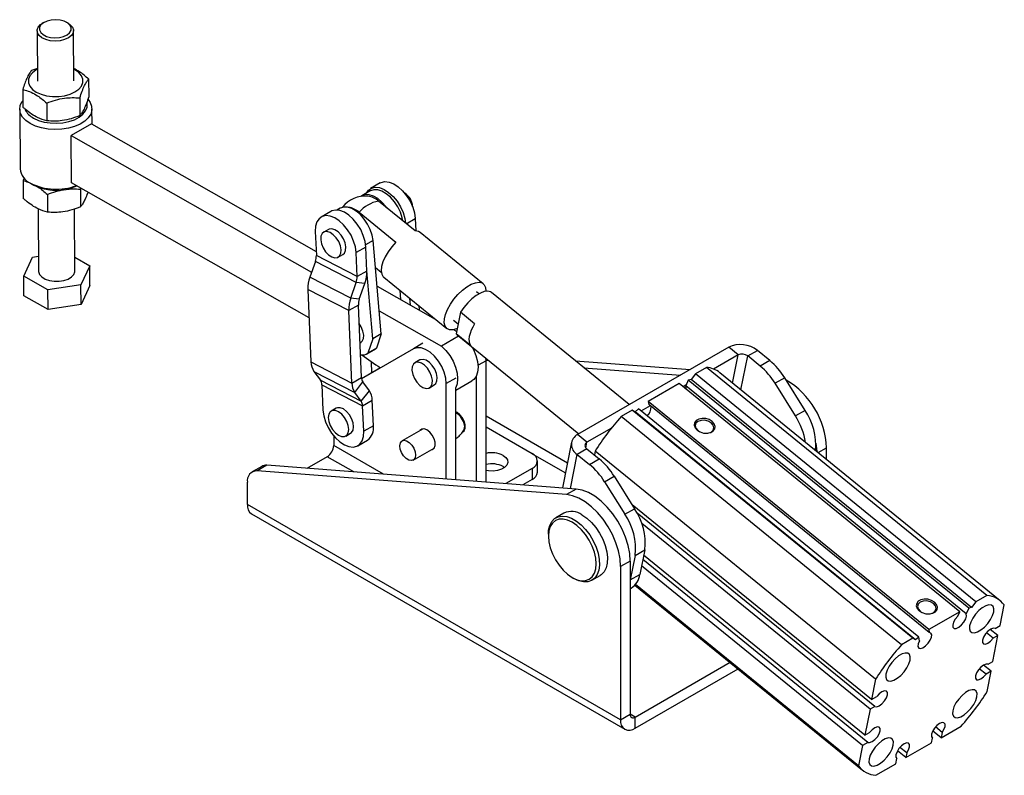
# Model space of a CAD drawing. Extents: x 26 to 331, y 10 to 276.
# Tile 2 of 8: x 103 to 211, y 22 to 106. Entities that reach past the tile are written whole.
import ezdxf

# ---------------------------------------------------------------- set-up
doc = ezdxf.new("R2010")
doc.units = 0
doc.layers.get('0').update_dxf_attribs({"linetype": 'CONTINUOUS'})

msp = doc.modelspace()

# ---------------------------------------------------------------- linework, layer by layer
at = {"color": 7, "linetype": 'CONTINUOUS'}
for p, q in [((105.55116, 105.224213), (105.373151, 105.118525)), ((108.231465, 105.135884), (108.052185, 105.239401)), ((104.807215, 104.313103), (104.840801, 98.782201)), ((108.840729, 98.80649), (108.80714, 104.337396)), ((104.832332, 100.177035), (104.189379, 99.948522)), ((110.467798, 99.009739), (110.479644, 97.058955)), ((103.218057, 97.866709), (103.229903, 95.915926)), ((105.871604, 96.356413), (105.88345, 94.405629)), ((109.496476, 96.927927), (109.508322, 94.977143)), ((102.890747, 95.697522), (102.930554, 89.142377)), ((110.838275, 94.070277), (110.828102, 95.745722)), ((110.792321, 94.096431), (108.547257, 92.800384)), ((110.792321, 94.096431), (135.474103, 80.048514)), ((108.578854, 87.597237), (108.547257, 92.800384)), ((108.547257, 92.800384), (134.972039, 77.760418)), ((103.391659, 88.15499), (103.279012, 87.829144)), ((103.279012, 87.829144), (103.290858, 85.878359)), ((104.072912, 87.557877), (104.431471, 87.350838)), ((134.699735, 72.73024), (108.578854, 87.597237)), ((109.557431, 86.890362), (109.601064, 87.015435)), ((109.557431, 86.890362), (109.569277, 84.939577)), ((141.426002, 86.708318), (140.489085, 86.167448)), ((142.522009, 87.577742), (141.461348, 86.965436)), ((105.932559, 86.318848), (105.944405, 84.368063)), ((146.358698, 82.293633), (142.323536, 85.577269)), ((104.926172, 84.724204), (104.967687, 77.887677)), ((108.967614, 77.911966), (108.926297, 84.71549)), ((137.095747, 84.445227), (136.035086, 83.832921)), ((138.120277, 84.799965), (137.759481, 84.591681)), ((140.202216, 84.352656), (144.237377, 81.069021)), ((146.351581, 83.664513), (146.410074, 82.294415)), ((135.380256, 82.246741), (135.493032, 79.605125)), ((136.828772, 82.458071), (136.298442, 82.151918)), ((142.630261, 70.981044), (141.729489, 81.24417)), ((153.832391, 76.49749), (146.905075, 82.134637)), ((140.925319, 80.531999), (139.864659, 79.919693)), ((141.038096, 77.890384), (140.925319, 80.531999)), ((103.34278, 77.328306), (104.314102, 79.410119)), ((104.314102, 79.410119), (104.957827, 79.511611)), ((108.95857, 79.401319), (110.592521, 78.471336)), ((139.977436, 77.278077), (135.493032, 79.605125)), ((137.885813, 79.402213), (138.416143, 79.708366)), ((139.977436, 77.278077), (139.864659, 79.919693)), ((110.592521, 78.471336), (109.621199, 76.389524)), ((110.605708, 76.299944), (110.592521, 78.471336)), ((135.387313, 78.955104), (134.78681, 77.22754)), ((139.871716, 76.628057), (135.387313, 78.955104)), ((141.693344, 70.440173), (141.036808, 77.920549)), ((142.630371, 77.712006), (141.994052, 78.229815)), ((105.996327, 75.81801), (103.34278, 77.328306)), ((103.355967, 75.156914), (103.34278, 77.328306)), ((139.271213, 74.900493), (134.78681, 77.22754)), ((141.038096, 77.890384), (139.977436, 77.278077)), ((142.897086, 77.209343), (149.824402, 71.572195)), ((109.621199, 76.389524), (105.996327, 75.81801)), ((106.009514, 73.646618), (105.996327, 75.81801)), ((109.634386, 74.218132), (109.621199, 76.389524)), ((110.605708, 76.299944), (109.634386, 74.218132)), ((139.050164, 73.54136), (134.56576, 75.868406)), ((134.56576, 75.868406), (134.905798, 67.903539)), ((139.271213, 74.900493), (139.871716, 76.628057)), ((140.817047, 76.53125), (139.871716, 76.628057)), ((140.216543, 74.803687), (140.817047, 76.53125)), ((142.168859, 76.238117), (148.562384, 72.59917)), ((106.009514, 73.646618), (103.355967, 75.156914)), ((140.216543, 74.803687), (139.271213, 74.900493)), ((144.788552, 74.74709), (144.701306, 75.741147)), ((145.824699, 74.157354), (145.761407, 74.878483)), ((153.349045, 75.37593), (153.090754, 75.586115)), ((169.888826, 63.205842), (154.760402, 75.516692)), ((109.634386, 74.218132), (106.009514, 73.646618)), ((140.110824, 74.153667), (139.050164, 73.54136)), ((140.450862, 66.188799), (140.110824, 74.153667)), ((146.761418, 74.064717), (146.780693, 73.613239)), ((139.390202, 65.576493), (139.050164, 73.54136)), ((142.406638, 73.528931), (149.240246, 69.639505)), ((147.887335, 73.148496), (147.89456, 72.97927)), ((151.334337, 73.360022), (150.863857, 70.978522)), ((152.892984, 72.091664), (151.334337, 73.360022)), ((150.566037, 72.483568), (151.078762, 72.066335)), ((150.597557, 71.440829), (150.91904, 71.257851)), ((141.693344, 70.440173), (141.161457, 68.849344)), ((142.630261, 70.981044), (141.693344, 70.440173)), ((142.630261, 70.981044), (142.098373, 69.390214)), ((151.133551, 70.732487), (149.240246, 69.639505)), ((150.863857, 70.978522), (150.973326, 70.862871)), ((152.422502, 69.710164), (150.863857, 70.978522)), ((150.973326, 70.862871), (164.327839, 59.995551)), ((140.28935, 69.971967), (140.377696, 70.022968)), ((146.154503, 69.33251), (140.464455, 66.050554)), ((141.083889, 68.799674), (142.020805, 69.340544)), ((142.098373, 69.390214), (141.161457, 68.849344)), ((142.020805, 69.340544), (142.098373, 69.390214)), ((180.809453, 69.510184), (164.192444, 59.917389)), ((181.848552, 68.664614), (180.809453, 69.510184)), ((154.140979, 68.029774), (154.129163, 68.294789)), ((181.848552, 68.664614), (179.152534, 67.108235)), ((182.898429, 68.547981), (183.959089, 69.160287)), ((184.268641, 67.432961), (182.898429, 68.547981)), ((185.329302, 68.045267), (183.959089, 69.160287)), ((134.905798, 67.903539), (139.390202, 65.576493)), ((142.559129, 67.259268), (140.464378, 66.05104)), ((142.558194, 67.259849), (140.70595, 66.191495)), ((141.603564, 66.709676), (141.552123, 67.914607)), ((142.557752, 67.260123), (141.76661, 66.803801)), ((146.860371, 68.109029), (146.330041, 67.802876)), ((154.140373, 68.088661), (154.40768, 68.068144)), ((154.140979, 54.676734), (154.140979, 68.029774)), ((163.962437, 68.028478), (176.566902, 67.061011)), ((164.90371, 67.262512), (175.506242, 66.448705)), ((178.372319, 67.293984), (177.146727, 66.586464)), ((209.198874, 42.208678), (178.372319, 67.293984)), ((185.329302, 68.045267), (184.268641, 67.432961)), ((135.229472, 66.858867), (139.713875, 64.531821)), ((135.229472, 66.858867), (135.945047, 65.891059)), ((139.390202, 65.576493), (140.450862, 66.188799)), ((141.76661, 66.803801), (140.70595, 66.191495)), ((140.70595, 66.191495), (140.70595, 66.190375)), ((153.080319, 54.758146), (153.080319, 66.363032)), ((177.146727, 66.586464), (176.679796, 65.967026)), ((207.973282, 41.501158), (177.146727, 66.586464)), ((210.664057, 41.628106), (179.837502, 66.713412)), ((186.966106, 66.154978), (185.905446, 65.542672)), ((189.205305, 62.568776), (186.966106, 66.154978)), ((135.945047, 65.891059), (140.42945, 63.564013)), ((136.099847, 65.391434), (140.58425, 63.064386)), ((136.099847, 65.391434), (136.219467, 62.589522)), ((139.713875, 64.531821), (140.605662, 65.689173)), ((141.321237, 64.721364), (140.605662, 65.689173)), ((147.917412, 65.053172), (148.447742, 65.359325)), ((149.775377, 55.011819), (149.775377, 65.509566)), ((150.836037, 64.799801), (152.591928, 65.813456)), ((150.836037, 54.930408), (150.836037, 65.067435)), ((175.369891, 65.513008), (171.972637, 63.551816)), ((206.196443, 40.427704), (175.369891, 65.513008)), ((176.142547, 65.370607), (175.792916, 65.168769)), ((176.365095, 65.882623), (176.1009, 65.274789)), ((206.927456, 40.189485), (176.1009, 65.274789)), ((176.679796, 65.967026), (176.365095, 65.882623)), ((207.191653, 40.797318), (176.365095, 65.882623)), ((207.506354, 40.881718), (176.679796, 65.967026)), ((188.144645, 61.956469), (185.905446, 65.542672)), ((140.42945, 63.564013), (139.713875, 64.531821)), ((140.42945, 63.564013), (141.321237, 64.721364)), ((137.667983, 62.800851), (137.137653, 62.494698)), ((140.58425, 63.064386), (141.64491, 63.676692)), ((140.70387, 60.262476), (140.58425, 63.064386)), ((141.76453, 60.874782), (141.64491, 63.676692)), ((172.180293, 63.083246), (171.161772, 62.495267)), ((202.79919, 38.466511), (171.972637, 63.551816)), ((171.972637, 63.551816), (172.022099, 63.211977)), ((202.848657, 38.126669), (172.022099, 63.211977)), ((170.21708, 62.586065), (168.991488, 61.878545)), ((199.818043, 36.793239), (168.991488, 61.878545)), ((201.043635, 37.500759), (170.21708, 62.586065)), ((170.527967, 62.41565), (170.21708, 62.586065)), ((170.886048, 62.719636), (170.527967, 62.41565)), ((201.354525, 37.330343), (170.527967, 62.41565)), ((201.712606, 37.634332), (170.886048, 62.719636)), ((189.205305, 62.568776), (188.144645, 61.956469)), ((141.76453, 60.874782), (140.70387, 60.262476)), ((154.140979, 60.740931), (159.206022, 57.816943)), ((167.927562, 60.628197), (165.231543, 59.071818)), ((137.401008, 59.753358), (137.401008, 58.700043)), ((138.725024, 59.744993), (139.255354, 60.051146)), ((147.218397, 60.548279), (144.920286, 59.221608)), ((151.597907, 60.247577), (151.74824, 60.334362)), ((165.231543, 59.071818), (164.192444, 59.917389)), ((177.42315, 60.344783), (177.633574, 60.208254)), ((140.049039, 58.676293), (141.1097, 59.288599)), ((163.543754, 59.085104), (162.545408, 54.031645)), ((191.556156, 57.177283), (191.556156, 58.447244)), ((136.693902, 57.475298), (134.462553, 56.187168)), ((146.145186, 57.099788), (148.443298, 58.42646)), ((165.22076, 58.34288), (164.1601, 57.730574)), ((164.1601, 57.730574), (165.530312, 56.615554)), ((165.22076, 58.34288), (166.590972, 57.22786)), ((166.133243, 58.08673), (166.050461, 57.667704)), ((196.959798, 33.001425), (166.133243, 58.08673)), ((129.495076, 56.41277), (128.434416, 55.800464)), ((130.041938, 56.526476), (128.981278, 55.91417)), ((164.059472, 53.915431), (130.041938, 56.526476)), ((156.024042, 56.38803), (156.178415, 56.286079)), ((159.791809, 55.775724), (159.791809, 57.000535)), ((165.530312, 56.615554), (166.590972, 57.22786)), ((162.998812, 53.303125), (128.981278, 55.91417)), ((159.206023, 56.184127), (156.306881, 54.510488)), ((159.206023, 56.184127), (159.206023, 54.959316)), ((167.167116, 54.725265), (168.227777, 55.337571)), ((168.227777, 55.337571), (170.466976, 51.751368)), ((127.916547, 52.204038), (127.916547, 54.655852)), ((159.206023, 54.959316), (158.179556, 54.366749)), ((167.167116, 54.725265), (169.406315, 51.139062)), ((164.059472, 53.915431), (162.998812, 53.303125)), ((168.928739, 28.528203), (127.916547, 52.204038)), ((196.51604, 30.755188), (170.211312, 52.160827)), ((128.382628, 51.173887), (169.39482, 27.498052)), ((162.701887, 51.271068), (161.818003, 50.760812)), ((169.406315, 51.139062), (170.466976, 51.751368)), ((196.869233, 29.998481), (170.759663, 51.24531)), ((196.354872, 29.701547), (171.25748, 50.12471)), ((160.995887, 48.943741), (160.995885, 48.739641)), ((170.523892, 46.62053), (169.989514, 43.915583)), ((170.523892, 46.62053), (171.584552, 47.232836)), ((171.584552, 47.232836), (171.050175, 44.527889)), ((195.788871, 26.836528), (171.465435, 46.629877)), ((169.989399, 45.99702), (168.928739, 45.384714)), ((169.989399, 45.99702), (169.989399, 29.140509)), ((195.521632, 25.72166), (171.238678, 45.482069)), ((196.089026, 26.04921), (171.373008, 46.162027)), ((165.786429, 43.88655), (166.670313, 44.396805)), ((168.928739, 45.384714), (168.928739, 28.528203)), ((169.989514, 43.915583), (171.050175, 44.527889)), ((163.625014, 44.185366), (163.80176, 44.083298)), ((170.50929, 43.361989), (195.515751, 23.012823)), ((195.077873, 23.475422), (170.562848, 43.42468)), ((169.989401, 42.960273), (170.086313, 43.016219)), ((209.198874, 42.208678), (207.973282, 41.501158)), ((207.973282, 41.501158), (207.506354, 40.881718)), ((210.658175, 38.919269), (211.101934, 41.165507)), ((201.841938, 40.473839), (202.052365, 40.337309)), ((206.196443, 40.427704), (202.79919, 38.466511)), ((205.982688, 39.935906), (206.196443, 40.427704)), ((207.191653, 40.797318), (206.927456, 40.189485)), ((207.506354, 40.881718), (207.191653, 40.797318)), ((202.79919, 38.466511), (202.848657, 38.126669)), ((209.876581, 37.507463), (209.137378, 38.108995)), ((210.390941, 37.804397), (209.560622, 38.480074)), ((210.090781, 38.591719), (210.658175, 38.919269)), ((201.043635, 37.500759), (199.818043, 36.793239)), ((201.354525, 37.330343), (201.043635, 37.500759)), ((201.712606, 37.634332), (201.354525, 37.330343)), ((201.77374, 37.214308), (201.712606, 37.634332)), ((209.824941, 34.939379), (210.390941, 37.804397)), ((210.390941, 37.804397), (209.876581, 37.507463)), ((170.519729, 28.834257), (180.957383, 34.859786)), ((209.31058, 34.642445), (209.824941, 34.939379)), ((170.519729, 27.609446), (181.837881, 34.143276)), ((209.096374, 33.558192), (208.357176, 34.15972)), ((209.663768, 33.885742), (208.832606, 34.562106)), ((209.663768, 33.885742), (209.096374, 33.558192)), ((209.220009, 31.639504), (209.663768, 33.885742)), ((196.959798, 33.001425), (196.51604, 30.755188)), ((196.51604, 30.755188), (197.083434, 31.082737)), ((196.354872, 29.701547), (195.788871, 26.836528)), ((196.869233, 29.998481), (196.354872, 29.701547)), ((168.928739, 28.528203), (169.989399, 29.140509)), ((170.519729, 27.609446), (170.519729, 28.834257)), ((195.788871, 26.836528), (196.303232, 27.133462)), ((204.149763, 26.570722), (203.227258, 27.321415)), ((204.263586, 27.146899), (203.524989, 27.747938)), ((204.149763, 26.570722), (206.36177, 27.847686)), ((204.263586, 27.146899), (204.149763, 26.570722)), ((196.089026, 26.04921), (195.521632, 25.72166)), ((200.271313, 24.379455), (203.092669, 26.008189)), ((203.092669, 26.008189), (203.195855, 26.530511)), ((203.195855, 26.530511), (203.138456, 26.577221)), ((195.521632, 25.72166), (195.077873, 23.475422)), ((200.271313, 24.379455), (199.361863, 25.119525)), ((200.374499, 24.901777), (199.635902, 25.502815)), ((200.374499, 24.901777), (200.271313, 24.379455)), ((199.192945, 23.709212), (199.306768, 24.285389)), ((199.306768, 24.285389), (199.249369, 24.332098)), ((196.980938, 22.432247), (199.192945, 23.709212))]:
    msp.add_line(p, q, dxfattribs=at)
at = {"color": 8, "linetype": 'CONTINUOUS'}
for p, q in [((145.370238, 83.097996), (146.351581, 83.664513)), ((141.729489, 81.24417), (140.90675, 80.769213)), ((147.214772, 69.944591), (146.154503, 69.33251)), ((181.237939, 65.573796), (181.848552, 68.664614)), ((182.162263, 64.821623), (182.898429, 68.547981)), ((154.140979, 68.029774), (153.261782, 67.522224)), ((150.835646, 66.121646), (149.775377, 65.509566)), ((154.140979, 61.965443), (163.091952, 56.798157)), ((142.872026, 55.541692), (137.401008, 58.700043)), ((165.109799, 58.455578), (165.231543, 59.071818)), ((190.643201, 57.920206), (191.556156, 58.447244)), ((139.609598, 55.792102), (136.693902, 57.475298)), ((159.227954, 57.804083), (162.874771, 55.698821)), ((163.41615, 53.96481), (164.1601, 57.730574)), ((170.519729, 28.834257), (169.9894, 29.140409))]:
    msp.add_line(p, q, dxfattribs=at)
at = {"color": 7, "linetype": 'CONTINUOUS', "flags": 128}
for points in [[(107.324785, 103.219985), (106.784388, 103.178795), (106.245682, 103.222635), (105.748617, 103.348249), (105.330064, 103.546323), (105.02106, 103.802166), (104.844525, 104.096804), (104.813548, 104.408385), (104.930432, 104.713798), (105.186505, 104.990397), (105.373151, 105.118525)], [(107.258839, 103.562994), (107.716721, 103.677251), (108.100818, 103.860603), (108.380009, 104.098194), (108.531679, 104.370775), (108.543538, 104.656261), (108.414627, 104.931528), (108.155389, 105.174275), (107.786828, 105.364832), (107.338797, 105.487766), (106.847601, 105.533115), (106.353027, 105.497204), (105.895145, 105.382944), (105.511048, 105.199595), (105.231857, 104.962004), (105.080188, 104.689423), (105.068328, 104.403934), (105.197239, 104.128667), (105.456477, 103.885924), (105.825038, 103.695363), (106.273069, 103.572432), (106.764265, 103.527083), (107.258839, 103.562994)], [(108.231465, 105.135884), (108.454132, 104.982378), (108.699186, 104.704548), (108.803915, 104.39859), (108.760558, 104.08719), (108.572325, 103.793447), (108.253181, 103.539149), (107.826792, 103.343149), (107.324785, 103.219985)], [(104.833018, 100.063915), (104.719497, 100.00169), (104.300643, 99.698917), (104.009161, 99.350787), (103.859669, 98.974753), (103.859662, 98.589672), (104.009138, 98.214856), (104.300603, 97.869097), (104.719443, 97.569735), (105.244655, 97.331779), (105.849904, 97.167163), (106.504838, 97.08414), (107.176618, 97.086873), (107.831553, 97.175229), (108.436811, 97.344771), (108.962033, 97.587002), (109.380887, 97.889775), (109.672366, 98.237908), (109.821861, 98.613939), (109.821868, 98.999021), (109.672391, 99.373837), (109.380924, 99.719596), (108.962084, 100.018959), (108.832943, 100.088206)], [(104.053094, 94.101562), (103.572721, 94.433113), (103.211136, 94.811235), (102.98141, 95.222261), (102.891845, 95.651335), (102.94568, 96.082948), (103.140969, 96.501502), (103.225617, 96.621462)], [(110.405235, 96.757934), (110.639693, 96.429703), (110.800063, 96.007743), (110.818009, 95.575442), (110.692882, 95.148423), (110.429204, 94.742121), (110.036502, 94.371223), (109.528975, 94.049131), (108.924963, 93.787486), (108.246296, 93.595748), (107.517506, 93.480842), (106.76493, 93.446925), (106.015767, 93.495221), (105.297099, 93.623986), (104.634898, 93.828564), (104.053094, 94.101562)], [(104.404161, 94.71536), (104.948096, 94.463335), (105.57018, 94.279596), (106.244947, 94.171666), (106.944765, 94.143966), (107.64099, 94.197627), (108.305113, 94.330456), (108.90995, 94.53701), (109.430735, 94.808836), (109.846149, 95.134805), (110.139185, 95.50157), (110.297845, 95.894119), (110.315633, 96.296377), (110.295406, 96.407305)], [(142.522009, 87.577742), (142.622783, 87.628963), (143.034416, 87.724616), (143.499952, 87.675027), (143.996047, 87.482676), (144.497825, 87.157209), (144.980126, 86.714949), (145.418763, 86.178071), (145.791742, 85.573498), (146.080361, 84.931544), (146.270146, 84.2844), (146.351581, 83.664513)], [(141.002603, 86.463897), (141.225034, 86.780549), (141.562123, 87.016657), (141.973756, 87.11231), (142.439292, 87.062721), (142.935387, 86.87037), (143.437165, 86.544903), (143.919466, 86.102643), (144.358103, 85.565765), (144.731082, 84.961192), (145.0197, 84.319238), (145.209486, 83.672094), (145.283911, 83.168246)], [(145.005162, 83.395079), (144.932217, 83.747473), (144.728616, 84.360612), (144.434617, 84.961191), (144.064964, 85.519098), (143.638193, 86.006352), (143.175703, 86.398526), (142.700686, 86.675954), (142.236962, 86.82472), (141.807782, 86.837369), (141.434669, 86.713265), (141.426002, 86.708318)], [(143.229845, 84.839756), (143.128048, 84.978228), (142.701277, 85.465482), (142.238787, 85.857656), (141.76377, 86.135083), (141.300045, 86.28385), (140.870866, 86.296499), (140.497752, 86.172395), (140.37781, 86.092883)], [(140.925319, 80.531999), (140.843884, 81.151885), (140.654099, 81.799029), (140.36548, 82.440983), (139.992501, 83.045556), (139.553864, 83.582435), (139.071563, 84.024695), (138.569785, 84.350162), (138.07369, 84.542513), (137.608154, 84.592102), (137.196521, 84.496449), (137.095747, 84.445227)], [(141.729489, 81.24417), (141.626493, 81.839119), (141.422892, 82.452258), (141.128893, 83.052837), (140.75924, 83.610744), (140.332469, 84.097998), (139.869979, 84.490172), (139.394962, 84.7676), (138.931237, 84.916366), (138.502058, 84.929015), (138.128944, 84.804911), (138.120277, 84.799965)], [(139.864659, 79.919693), (139.783224, 80.539579), (139.593438, 81.186723), (139.30482, 81.828677), (138.931841, 82.43325), (138.493204, 82.970129), (138.010903, 83.412389), (137.509125, 83.737856), (137.01303, 83.930207), (136.547494, 83.979795), (136.135861, 83.884143), (135.798772, 83.648035), (135.553131, 83.283321), (135.411254, 82.80828), (135.380256, 82.246741)], [(138.416143, 79.708366), (138.578721, 79.852282), (138.713592, 80.148885), (138.741656, 80.536947), (138.660164, 80.978479), (138.477095, 81.430268), (138.210367, 81.848081), (137.886091, 82.191028), (137.536009, 82.425531), (137.194388, 82.528641), (136.894671, 82.490262), (136.828772, 82.458071)], [(146.905075, 82.134637), (146.702952, 82.246813), (146.358698, 82.293633)], [(135.972929, 81.323337), (136.054421, 80.881801), (136.23749, 80.430014), (136.504218, 80.012199), (136.828494, 79.669254), (137.178576, 79.43475), (137.520196, 79.331639), (137.819914, 79.370019), (138.048391, 79.546129), (138.183262, 79.842732), (138.211326, 80.230793), (138.129834, 80.672326), (137.946764, 81.124115), (137.680037, 81.541928), (137.355761, 81.884875), (137.005679, 82.119378), (136.664058, 82.222488), (136.364341, 82.184109), (136.135864, 82.008), (136.000993, 81.711399), (135.972929, 81.323337)], [(144.237377, 81.069021), (143.783613, 80.561515), (143.381662, 80.012767), (143.050162, 79.448218), (142.804483, 78.894044), (142.656016, 78.375941), (142.611646, 77.917932), (142.673429, 77.541253), (142.838501, 77.26337), (142.897086, 77.209343)], [(104.967687, 77.887677), (104.970913, 77.826482), (105.075644, 77.520523), (105.320695, 77.242695), (105.687896, 77.013602), (106.150009, 76.850237), (106.672761, 76.764715), (107.217385, 76.763378), (107.74349, 76.846325), (108.212051, 77.007406), (108.588322, 77.234674), (108.844395, 77.511272), (108.961279, 77.816687), (108.967614, 77.911966)], [(150.978294, 71.557783), (150.905913, 71.529723), (150.476955, 71.421549), (150.111189, 71.435568), (149.825717, 71.571128), (149.633888, 71.821888), (149.544673, 72.176122), (149.562241, 72.617268), (149.685772, 73.124699), (149.909491, 73.674687), (150.222935, 74.241516), (150.611448, 74.79868), (151.056865, 75.320127), (151.538358, 75.781478), (152.033413, 76.161158), (152.518881, 76.441413), (152.972063, 76.609138), (153.371768, 76.656492), (153.699307, 76.581263), (153.939365, 76.386965), (154.080715, 76.082684), (154.11675, 75.682648), (154.115467, 75.655375)], [(154.760402, 75.516692), (154.644431, 75.591105), (154.334143, 75.666549), (153.953819, 75.623771), (153.521612, 75.464814), (153.058153, 75.197265), (152.585564, 74.833894), (152.126401, 74.392047), (151.702583, 73.892813), (151.334337, 73.360022)], [(140.377696, 70.022968), (140.541359, 70.168299), (140.675631, 70.465534), (140.703047, 70.854028), (140.620925, 71.295753), (140.437302, 71.747469), (140.197238, 72.129554)], [(152.892984, 72.091664), (152.686559, 71.729173), (152.517351, 71.370797), (152.388978, 71.024203), (152.30419, 70.696812), (152.264799, 70.395629), (152.27165, 70.127098), (152.324596, 69.896967), (152.422502, 69.710164)], [(149.775377, 65.509566), (149.71678, 66.115175), (149.544224, 66.754982), (149.267244, 67.393641), (148.901142, 67.995865), (148.466142, 68.528387), (147.986278, 68.961785), (147.48806, 69.272117), (146.999013, 69.442236), (146.546154, 69.462745), (146.154503, 69.33251)], [(149.240246, 69.639505), (149.723187, 69.162869), (150.156462, 68.596798), (150.51874, 67.969163), (150.792185, 67.310863), (150.963336, 66.654305), (151.023768, 66.031812), (150.970504, 65.474029), (150.835646, 65.067209)], [(152.634669, 69.510942), (152.763804, 69.265211), (153.037249, 68.60691), (153.2084, 67.950353), (153.268832, 67.32786), (153.215568, 66.770077), (153.051231, 66.304466), (152.783912, 65.953948), (152.592319, 65.813682)], [(147.224072, 68.179793), (146.924693, 68.140579), (146.860371, 68.109029)], [(148.447742, 65.359325), (148.611405, 65.504657), (148.745676, 65.801892), (148.773093, 66.190386), (148.690971, 66.632111), (148.507348, 67.083825), (148.240199, 67.501314), (147.915675, 67.843711), (147.565541, 68.077498), (147.224072, 68.179793)], [(146.693742, 67.87364), (146.394362, 67.834426), (146.166379, 67.657545), (146.032107, 67.36031), (146.00469, 66.971816), (146.086812, 66.530092), (146.270435, 66.078377), (146.537584, 65.660887), (146.862108, 65.318491), (147.212242, 65.084703), (147.553711, 64.982409), (147.853091, 65.021622), (148.081074, 65.198504), (148.215346, 65.495739), (148.242763, 65.884233), (148.160641, 66.325958), (147.977018, 66.777672), (147.709869, 67.195161), (147.385344, 67.537558), (147.035211, 67.771345), (146.693742, 67.87364)], [(176.102524, 64.916822), (176.125363, 65.035256), (176.1009, 65.274789)], [(139.255354, 60.051146), (139.367851, 60.137835), (139.528224, 60.40606), (139.584195, 60.774125), (139.530286, 61.205998), (139.371773, 61.659408), (139.124173, 62.089969), (138.811722, 62.455536), (138.465005, 62.720325), (138.117962, 62.858416), (137.804563, 62.856293), (137.667983, 62.800851)], [(136.219467, 62.589522), (136.300903, 61.969637), (136.490688, 61.322493), (136.779306, 60.680538), (137.152285, 60.075965), (137.590922, 59.539087), (138.073223, 59.096827), (138.575001, 58.771361), (139.071096, 58.579011), (139.536632, 58.529419), (139.948265, 58.625075), (140.285354, 58.86118), (140.530995, 59.225896), (140.672872, 59.700935), (140.70387, 60.262476)], [(136.808811, 61.77172), (136.86272, 61.339846), (137.021234, 60.886437), (137.268834, 60.455875), (137.581285, 60.090308), (137.928002, 59.825519), (138.275045, 59.687428), (138.588444, 59.689551), (138.837521, 59.831682), (138.997894, 60.099907), (139.053865, 60.467972), (138.999956, 60.899845), (138.841443, 61.353254), (138.593843, 61.783816), (138.281392, 62.149383), (137.934675, 62.414172), (137.587632, 62.552263), (137.274233, 62.550139), (137.025156, 62.408009), (136.864783, 62.139783), (136.808811, 61.77172)], [(151.596446, 60.189), (151.739773, 60.321935), (151.846863, 60.599876), (151.846863, 60.961443), (151.739773, 61.363025), (151.538511, 61.756188), (151.26735, 62.093509), (150.958998, 62.334302), (150.836037, 62.395558)], [(179.004868, 61.347907), (178.676371, 61.545521), (178.287282, 61.661453), (177.884534, 61.68171), (177.516699, 61.603856), (177.228148, 61.437279), (177.053683, 61.20207), (177.014346, 60.926602), (177.114883, 60.644093), (177.343167, 60.388628), (177.671664, 60.19101), (178.060752, 60.07508), (178.463503, 60.05482), (178.831335, 60.132676), (179.119886, 60.299253), (179.294354, 60.53446), (179.333689, 60.809931), (179.233152, 61.092438), (179.004868, 61.347907)], [(151.762835, 60.921282), (151.756357, 60.577715), (151.67859, 60.363471)], [(178.422877, 60.052322), (178.535724, 60.066964), (178.869883, 60.184063), (179.09505, 60.389856), (179.176942, 60.653014), (179.103089, 60.933476), (178.88474, 61.18854), (178.555136, 61.379376), (178.16445, 61.476936), (177.772168, 61.466357), (177.438007, 61.349261), (177.212842, 61.143465), (177.13095, 60.880309), (177.204803, 60.599846), (177.42315, 60.344783), (177.42315, 60.344783)], [(148.089716, 58.222341), (148.233569, 58.253244), (148.434832, 58.414033), (148.541921, 58.691974), (148.541921, 59.05354), (148.434832, 59.455123), (148.233569, 59.848286), (147.962409, 60.185607), (147.654057, 60.4264), (147.345705, 60.541622), (147.074544, 60.517377), (146.873282, 60.356586), (146.864815, 60.34416)], [(145.400724, 59.225484), (145.701485, 59.044379), (145.981891, 58.756689), (146.208124, 58.397112), (146.352894, 58.009021), (146.398741, 57.639225), (146.340135, 57.332326), (146.184145, 57.125341), (145.949586, 57.043235), (145.664748, 57.095911), (145.363987, 57.277016), (145.083581, 57.564707), (144.857349, 57.924283), (144.712578, 58.312374), (144.666731, 58.682171), (144.725337, 58.98907), (144.881327, 59.196055), (145.115887, 59.278161), (145.400724, 59.225484)], [(190.392771, 58.965809), (190.437886, 58.672827), (190.491732, 58.043464)], [(156.024042, 57.612842), (156.322543, 57.382647), (156.496612, 57.113229), (156.532146, 56.826413), (156.426267, 56.545437), (156.187552, 56.293062), (155.835341, 56.089735), (155.398167, 55.951928), (154.911448, 55.890805), (154.414616, 55.911318), (154.140979, 55.959497)], [(168.928739, 45.384714), (168.871129, 46.222603), (168.699863, 47.104254), (168.419589, 48.005722), (168.037923, 48.902524), (167.56523, 49.770305), (167.014345, 50.5855), (166.400228, 51.325967), (165.739561, 51.971599), (165.050283, 52.504859), (164.351114, 52.911268), (163.661044, 53.179789), (162.998812, 53.303125)], [(169.989399, 45.99702), (169.93179, 46.834909), (169.760523, 47.71656), (169.480249, 48.618028), (169.098583, 49.51483), (168.625891, 50.382611), (168.075005, 51.197806), (167.460889, 51.938273), (166.800221, 52.583905), (166.110943, 53.117165), (165.411775, 53.523575), (164.721704, 53.792095), (164.059472, 53.915431)], [(160.995887, 48.943741), (161.024449, 49.388444), (161.150231, 49.914551), (161.371863, 50.347018), (161.681334, 50.670213), (162.067457, 50.872456), (162.516282, 50.946437), (163.011581, 50.889482), (163.535458, 50.70365), (164.068974, 50.395657), (164.592851, 49.976634), (165.088151, 49.461728), (165.536973, 48.869548), (165.923098, 48.221495), (166.232569, 47.540992), (166.454199, 46.852635), (166.579981, 46.181304), (166.605366, 45.55126), (166.529439, 44.985277), (166.354943, 44.50381), (166.088185, 44.124261), (165.738806, 43.860346), (165.319432, 43.721606), (164.845224, 43.713053), (164.333316, 43.835), (163.802216, 44.083035), (163.802216, 44.083035)], [(164.6861, 51.074583), (165.2172, 50.709422), (165.729108, 50.240333), (166.203316, 49.684272), (166.62269, 49.061333), (166.972069, 48.394035), (167.238827, 47.706492), (167.413323, 47.023556), (167.48925, 46.369909), (167.463865, 45.769174), (167.338083, 45.243068), (167.116453, 44.8106), (166.806982, 44.487406), (166.670313, 44.396805)], [(163.62544, 44.18512), (164.138441, 43.947316), (164.631725, 43.835345), (165.086342, 43.853503), (165.484814, 44.001099), (165.811835, 44.272457), (166.05483, 44.657151), (166.204467, 45.140397), (166.254993, 45.703623), (166.204467, 46.325184), (166.05483, 46.981197), (165.811835, 47.646447), (165.484814, 48.295374), (165.086342, 48.903036), (164.631725, 49.446086), (164.138441, 49.903646), (163.62544, 50.258141), (163.112439, 50.495945), (162.619153, 50.607919), (162.164538, 50.589758), (161.766064, 50.442163), (161.439046, 50.170804), (161.196049, 49.786112), (161.046412, 49.302866), (160.995885, 48.739641), (161.046412, 48.118078), (161.196049, 47.462065), (161.439046, 46.796814), (161.766064, 46.147889), (162.164538, 45.540225), (162.619153, 44.997178), (163.112439, 44.539615), (163.62544, 44.18512)], [(203.423656, 41.476962), (203.095159, 41.674578), (202.706073, 41.790506), (202.303325, 41.810765), (201.93549, 41.732911), (201.646939, 41.566334), (201.472474, 41.331125), (201.433137, 41.055656), (201.533671, 40.77315), (201.761955, 40.517683), (202.090452, 40.320065), (202.479543, 40.204136), (202.882291, 40.183877), (203.250126, 40.261731), (203.538677, 40.428308), (203.713142, 40.663517), (203.752479, 40.938986), (203.65194, 41.221493), (203.423656, 41.476962)], [(202.841667, 40.181377), (202.954512, 40.196019), (203.288671, 40.313119), (203.513838, 40.518911), (203.59573, 40.782071), (203.52188, 41.062531), (203.303528, 41.317597), (202.973924, 41.508433), (202.583241, 41.605989), (202.190959, 41.595414), (201.856795, 41.478318), (201.631633, 41.272522), (201.549741, 41.009362), (201.623591, 40.728903), (201.841938, 40.473839), (201.841938, 40.473839)], [(209.933983, 40.406495), (209.955215, 40.754799), (209.867312, 41.01288), (209.677403, 41.15983), (209.400869, 41.18374), (209.060113, 41.082678), (208.682743, 40.864827), (208.299334, 40.547837), (207.940941, 40.157392), (207.636602, 39.725119), (207.410975, 39.286041), (207.282332, 38.87573), (207.261106, 38.527424), (207.349003, 38.269344), (207.538913, 38.122396), (207.815446, 38.098486), (208.156203, 38.199548), (208.533572, 38.417399), (208.916981, 38.734388), (209.275374, 39.124834), (209.579713, 39.557105), (209.805346, 39.996182), (209.933983, 40.406495)], [(205.982688, 39.935906), (205.716118, 39.618259), (205.521897, 39.275604), (205.429644, 38.960182), (205.453414, 38.720086), (205.589593, 38.591916), (205.817412, 38.595217), (206.102142, 38.729484), (206.400369, 38.974249), (206.666629, 39.292191), (206.860321, 39.634838), (206.951918, 39.949951), (206.927456, 40.189485)], [(201.77374, 37.214308), (201.636155, 36.881227), (201.610805, 36.604357), (201.701554, 36.425914), (201.894562, 36.373102), (202.16041, 36.453971), (202.458563, 36.656195), (202.743566, 36.948939), (202.971962, 37.287575), (203.108938, 37.620467), (203.1336, 37.89687), (203.042197, 38.074637), (202.848657, 38.126669)], [(210.090781, 38.591719), (209.879198, 38.614799), (209.60331, 38.505919), (209.304942, 38.281591), (209.029336, 37.975819), (208.818274, 37.634967), (208.703758, 37.310707), (208.703149, 37.052206), (208.816536, 36.898652), (209.026731, 36.873329), (209.301865, 36.980075), (209.600228, 37.202704), (209.876581, 37.507463)], [(200.741595, 35.099842), (200.762826, 35.448146), (200.674924, 35.706228), (200.485015, 35.853177), (200.208481, 35.877088), (199.867724, 35.776025), (199.490355, 35.558174), (199.106946, 35.241185), (198.748553, 34.850739), (198.444214, 34.418466), (198.218586, 33.979388), (198.089944, 33.569077), (198.068718, 33.220771), (198.156615, 32.962691), (198.346525, 32.815744), (198.623058, 32.791833), (198.963815, 32.892896), (199.341184, 33.110746), (199.724593, 33.427736), (200.082986, 33.818182), (200.387325, 34.250453), (200.612958, 34.689529), (200.741595, 35.099842)], [(209.31058, 34.642445), (209.098991, 34.665528), (208.823103, 34.556648), (208.524736, 34.332319), (208.249134, 34.026546), (208.038072, 33.685693), (207.923552, 33.361437), (207.922943, 33.102934), (208.03633, 32.949382), (208.246524, 32.924058), (208.521663, 33.030801), (208.820026, 33.253429), (209.096374, 33.558192)], [(196.869233, 29.998481), (197.080817, 29.975402), (197.356705, 30.08428), (197.655072, 30.30861), (197.930678, 30.61438), (198.141741, 30.955234), (198.256256, 31.279492), (198.256865, 31.537995), (198.143478, 31.691547), (197.933283, 31.716872), (197.658149, 31.610125), (197.359787, 31.387497), (197.083434, 31.082737)], [(208.089863, 31.071851), (208.111095, 31.420155), (208.023193, 31.678237), (207.833283, 31.825185), (207.55675, 31.849096), (207.215993, 31.748034), (206.838624, 31.530183), (206.455214, 31.213193), (206.096821, 30.822747), (205.792483, 30.390475), (205.566855, 29.951397), (205.438213, 29.541086), (205.416986, 29.192779), (205.504883, 28.934701), (205.694793, 28.787752), (205.971326, 28.763842), (206.312083, 28.864904), (206.689452, 29.082755), (207.072862, 29.399744), (207.431255, 29.79019), (207.735593, 30.222462), (207.961226, 30.661538), (208.089863, 31.071851)], [(204.263586, 27.146899), (204.473952, 27.487831), (204.587565, 27.811731), (204.587193, 28.069496), (204.472895, 28.222045), (204.262007, 28.246245), (203.986495, 28.138432), (203.688129, 27.914952), (203.412145, 27.609687), (203.200393, 27.268913), (203.084971, 26.944302), (203.083375, 26.685068), (203.195855, 26.530511)], [(196.089026, 26.04921), (196.300615, 26.026127), (196.576503, 26.135006), (196.874865, 26.359339), (197.150472, 26.66511), (197.361534, 27.005962), (197.476049, 27.330222), (197.476663, 27.588721), (197.363276, 27.742274), (197.153077, 27.7676), (196.877943, 27.660854), (196.57958, 27.438225), (196.303232, 27.133462)], [(198.897475, 25.765199), (198.918707, 26.113503), (198.830805, 26.371584), (198.640895, 26.518533), (198.364362, 26.542443), (198.023605, 26.441381), (197.646236, 26.223531), (197.262826, 25.90654), (196.904433, 25.516095), (196.600095, 25.083823), (196.374467, 24.644744), (196.245825, 24.234434), (196.224598, 23.886127), (196.312495, 23.628048), (196.502405, 23.4811), (196.778938, 23.457189), (197.119695, 23.558251), (197.497064, 23.776102), (197.880474, 24.093092), (198.238867, 24.483538), (198.543205, 24.915809), (198.768838, 25.354885), (198.897475, 25.765199)], [(200.374499, 24.901777), (200.584865, 25.242708), (200.698477, 25.566608), (200.698106, 25.824374), (200.583808, 25.976923), (200.37292, 26.001123), (200.097408, 25.89331), (199.799041, 25.66983), (199.523057, 25.364564), (199.311306, 25.023791), (199.195884, 24.699179), (199.194288, 24.439946), (199.306768, 24.285389)]]:
    msp.add_lwpolyline(points, dxfattribs=at)
at = {"color": 7, "linetype": 'CONTINUOUS'}
for centre, radius, start, end in [((105.32466, 96.541631), 2.045137, 206.58633217, 243.25042509), ((104.866641, 89.331189), 1.945272, 185.57000344, 246.5621551), ((106.898004, 93.135934), 6.253902, 243.35018677, 290.80301177), ((106.890963, 92.16351), 5.405717, 243.14414768, 294.92512063), ((140.865919, 82.955628), 3.175, 84.64269784, 142.27406824), ((142.974263, 82.000432), 3.635547, 100.31093811, 139.68368536), ((140.867172, 83.962025), 2.174858, 47.96099388, 82.19940375), ((144.30696, 84.942097), 1.758929, 0.9307786, 59.06391874), ((138.744576, 82.735296), 2.177284, 47.97337078, 82.07849081), ((133.715824, 79.560562), 1.777767, 340.08827206, 1.43635577), ((138.28172, 75.961584), 3.717127, 160.08817963, 181.43640142), ((138.200235, 77.233514), 1.777759, 340.08820948, 1.43638743), ((137.322125, 77.797206), 3.717139, 340.08822662, 1.43638148), ((142.766122, 73.634538), 3.717126, 160.08818422, 181.4363913), ((141.888031, 74.198229), 1.777766, 160.08824865, 181.43634825), ((182.106767, 66.837254), 2.971125, 51.43212458, 115.88974161), ((140.520559, 69.831397), 1.17268, 261.38262756, 303.12888705), ((158.32928, 92.593356), 29.841476, 233.32496109, 238.098256), ((182.280989, 67.773637), 0.990374, 51.43214212, 115.88968673), ((136.79195, 67.915452), 1.886189, 180.36188084, 214.0674872), ((178.129771, 64.542749), 2.761906, 51.80672525, 84.96183804), ((179.337155, 61.508977), 7.707992, 31.55476569, 50.22393176), ((180.397815, 62.121284), 7.707992, 31.55476569, 50.22393176), ((141.352928, 66.194495), 0.902084, 180.36177496, 214.06760364), ((135.197772, 65.385735), 0.902093, 0.36194152, 34.06746537), ((141.276352, 65.588405), 1.886188, 180.36186662, 214.06750142), ((182.491596, 58.101189), 9.071163, 2.18630076, 59.2784876), ((139.758759, 63.66478), 1.886189, 0.36187116, 34.06749099), ((139.682173, 63.058688), 0.902095, 0.36193827, 34.06739102), ((170.714008, 63.075642), 1.596253, 314.83795054, 356.55870182), ((149.936609, 60.695449), 1.840136, 7.0494614, 60.7393437), ((188.410127, 44.267737), 26.21496, 137.79504342, 148.18748048), ((181.456803, 57.706168), 7.924159, 9.68504116, 32.43703992), ((183.641565, 58.781817), 6.730249, 354.73437609, 34.24114978), ((140.143914, 60.615568), 1.641215, 306.047622, 9.08733742), ((164.791631, 58.81488), 1.254811, 118.52301173, 239.78222839), ((135.865792, 58.769904), 1.536805, 302.6054837, 357.39452001), ((165.431269, 58.704315), 0.41827, 118.52267672, 239.78232161), ((154.780385, 55.19246), 2.7212, 62.80468846, 103.58997635), ((158.896169, 57.000535), 0.87323, 290.78340234, 69.21662077), ((129.948679, 55.603098), 0.928075, 84.23282926, 119.25890488), ((154.780385, 53.967649), 2.7212, 62.80468846, 103.58997635), ((160.598826, 50.69157), 7.707992, 31.55476569, 50.22393176), ((161.659486, 51.303876), 7.707992, 31.55476569, 50.22393176), ((128.965318, 54.848052), 1.066237, 89.14236336, 190.38493041), ((158.790896, 55.875536), 1.005878, 294.37461989, 354.30521374), ((128.989465, 52.068957), 1.081388, 172.82417905, 235.86363002), ((163.527014, 49.486571), 1.966027, 53.87438068, 114.81517683), ((163.917387, 47.384004), 6.650473, 353.40791283, 34.37661848), ((164.978048, 47.99631), 6.650473, 353.40791283, 34.37661848), ((168.95676, 44.799558), 2.110968, 302.34984531, 352.60587209), ((208.998338, 39.585375), 2.630957, 36.91231523, 85.62857279), ((219.237158, 19.182066), 26.215557, 137.79515241, 148.18734939), ((186.942757, 45.458737), 26.215399, 317.79519943, 328.18745912), ((169.898657, 28.370868), 0.982596, 170.7860063, 309.20324195), ((170.312705, 29.088064), 0.327532, 170.78594875, 309.20326099), ((197.181486, 25.055577), 2.630984, 216.91248108, 265.62836463)]:
    msp.add_arc(centre, radius, start, end, dxfattribs=at)
for points, knots in [([(104.189379, 99.948522), (104.104659, 99.836535), (103.933383, 99.610135), (103.680548, 99.119722), (103.439605, 98.527765), (103.292356, 98.088404), (103.218057, 97.866709)], [0, 0, 0, 0, 0.2646024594, 0.5349419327, 0.7653399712, 1, 1, 1, 1]), ([(110.467798, 99.009739), (110.129248, 99.301277), (109.590248, 99.76543), (109.037924, 100.051758), (108.832519, 100.158241)], [0, 0, 0, 0, 0.6281080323, 1, 1, 1, 1]), ([(109.496476, 96.927927), (109.580362, 97.17731), (109.749954, 97.681484), (110.002167, 98.27352), (110.244017, 98.716324), (110.39275, 98.911339), (110.467798, 99.009739)], [0, 0, 0, 0, 0.2646021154, 0.534942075, 0.7653401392, 1, 1, 1, 1]), ([(103.218057, 97.866709), (103.30725, 97.844386), (103.614373, 97.767519), (104.158148, 97.568005), (104.968262, 97.123832), (105.533325, 96.643792), (105.871604, 96.356413)], [0, 0, 0, 0, 0.1033334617, 0.3558134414, 0.6143540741, 1, 1, 1, 1]), ([(105.871604, 96.356413), (106.185797, 96.474714), (106.820996, 96.713882), (107.763073, 96.913277), (108.664392, 96.980735), (109.217425, 96.945637), (109.496476, 96.927927)], [0, 0, 0, 0, 0.2646024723, 0.5349419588, 0.7653399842, 1, 1, 1, 1]), ([(110.479644, 97.058955), (110.395759, 96.809571), (110.226171, 96.305396), (109.973952, 95.71336), (109.732104, 95.270559), (109.58337, 95.075544), (109.508322, 94.977143)], [0, 0, 0, 0, 0.2646026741, 0.534942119, 0.7653401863, 1, 1, 1, 1]), ([(105.88345, 94.405629), (105.546328, 94.502654), (104.98882, 94.663106), (104.178759, 95.138781), (103.633334, 95.558162), (103.319442, 95.836522), (103.229903, 95.915926)], [0, 0, 0, 0, 0.3856436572, 0.6377491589, 0.8966665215, 1, 1, 1, 1]), ([(109.508322, 94.977143), (109.194128, 94.858842), (108.558929, 94.619674), (107.616853, 94.420279), (106.715534, 94.352822), (106.162501, 94.387919), (105.88345, 94.405629)], [0, 0, 0, 0, 0.2646024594, 0.5349419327, 0.7653399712, 1, 1, 1, 1]), ([(103.279012, 87.829144), (103.368108, 87.807534), (103.625171, 87.745183), (103.890132, 87.637856), (104.063259, 87.567727)], [0, 0, 0, 0, 0.3465941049, 1, 1, 1, 1]), ([(104.767773, 87.203521), (104.815779, 87.177419), (105.209995, 86.963075), (105.594701, 86.620077), (105.932559, 86.318848)], [0, 0, 0, 0, 0.1217775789, 1, 1, 1, 1]), ([(105.932559, 86.318848), (106.246769, 86.439387), (106.866691, 86.677205), (107.50858, 86.793841), (107.825125, 86.85136)], [0, 0, 0, 0, 0.5068549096, 1, 1, 1, 1]), ([(107.92383, 86.865271), (108.189178, 86.891872), (108.742323, 86.947325), (109.278476, 86.909856), (109.557431, 86.890362)], [0, 0, 0, 0, 0.4797093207, 1, 1, 1, 1]), ([(110.383216, 86.570264), (110.351363, 86.477045), (110.233562, 86.132301), (110.034723, 85.678343), (109.793102, 85.232384), (109.64434, 85.037774), (109.569277, 84.939577)], [0, 0, 0, 0, 0.11990618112, 0.4434380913, 0.7191685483, 1, 1, 1, 1]), ([(105.944405, 84.368063), (105.607283, 84.465088), (105.049775, 84.62554), (104.239714, 85.101214), (103.694289, 85.520597), (103.380397, 85.798956), (103.290858, 85.878359)], [0, 0, 0, 0, 0.3856436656, 0.6377491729, 0.8966665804, 1, 1, 1, 1]), ([(109.569277, 84.939577), (109.255084, 84.821275), (108.619886, 84.582106), (107.677808, 84.382715), (106.776489, 84.315255), (106.223455, 84.350353), (105.944405, 84.368063)], [0, 0, 0, 0, 0.26460194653, 0.53494192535, 0.76533995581, 1, 1, 1, 1]), ([(150.836037, 59.46525), (150.952382, 59.550333), (151.224289, 59.749178), (151.504196, 60.069717), (151.633102, 60.304814), (151.672114, 60.375963)], [0, 0, 0, 0, 0.342779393, 0.801099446, 1, 1, 1, 1])]:
    msp.add_open_spline(points, degree=3, knots=knots, dxfattribs=at)

doc.saveas('drawing.dxf')
